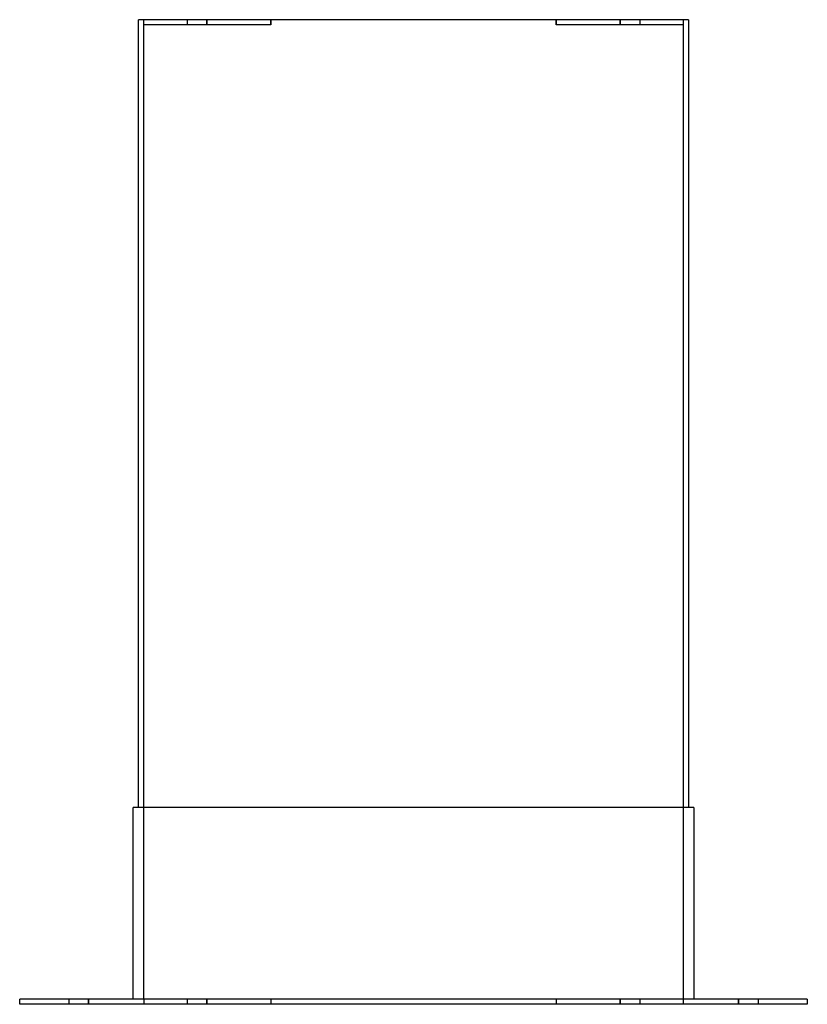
# Model space of a CAD drawing. Header units: millimetres. Extents: x -300 to 300, y 0 to 750.
import ezdxf

# ---------------------------------------------------------------- set-up
doc = ezdxf.new("R2010")
doc.units = ezdxf.units.MM
doc.layers.add('HIDDEN', color=7, linetype='Continuous')
doc.layers.add('THICK', color=7, linetype='Continuous')

msp = doc.modelspace()

# ---------------------------------------------------------------- linework, layer by layer
at = {"layer": 'HIDDEN'}
for p, q in [((-209.5, 750), (-209.5, 750)), ((-205.5, 750), (-205.5, 750)), ((-205.5, 746), (-205.5, 750)), ((-172.5, 750), (-172.5, 746)), ((-172.5, 750), (-172.5, 746)), ((-157.5, 746), (-157.5, 750)), ((-157.5, 750), (-157.5, 746)), ((-108.75, 750), (-108.75, 746)), ((-108.75, 746), (-108.75, 750)), ((108.75, 746), (108.75, 750)), ((108.75, 750), (108.75, 746)), ((157.5, 746), (157.5, 750)), ((157.5, 750), (157.5, 746)), ((172.5, 750), (172.5, 746)), ((172.5, 750), (172.5, 746)), ((205.5, 750), (205.5, 750)), ((205.5, 750), (205.5, 746)), ((209.5, 750), (209.5, 750)), ((-205.5, 4), (-205.5, 746)), ((-108.75, 746), (-205.5, 746)), ((-205.5, 746), (-205.5, 746)), ((-205.5, 746), (-205.5, 746)), ((205.5, 746), (108.75, 746)), ((205.5, 746), (205.5, 4)), ((205.5, 746), (205.5, 746)), ((205.5, 746), (205.5, 746)), ((-213.5, 150), (-213.5, 150)), ((-209.5, 150), (-209.5, 150)), ((209.5, 150), (209.5, 150)), ((213.5, 150), (213.5, 150)), ((-300, 4), (-300, 4)), ((-300, 0), (-300, 0)), ((-262.5, 4), (-262.5, 0)), ((-262.5, 4), (-262.5, 0)), ((-247.5, 0), (-247.5, 4)), ((-247.5, 4), (-247.5, 0)), ((-213.5, 4), (-213.5, 4)), ((-205.5, 4), (-205.5, 4)), ((-205.5, 4), (-205.5, 4)), ((-108.75, 4), (-205.5, 4)), ((-205.5, 4), (-205.5, 0)), ((-205.5, 0), (-205.5, 0)), ((-172.5, 4), (-172.5, 0)), ((-172.5, 4), (-172.5, 0)), ((-157.5, 0), (-157.5, 4)), ((-157.5, 4), (-157.5, 0)), ((-108.75, 4), (-108.75, 0)), ((-108.75, 4), (-108.75, 0)), ((205.5, 4), (108.75, 4)), ((108.75, 4), (108.75, 0)), ((108.75, 4), (108.75, 0)), ((157.5, 0), (157.5, 4)), ((157.5, 4), (157.5, 0)), ((172.5, 4), (172.5, 0)), ((172.5, 4), (172.5, 0)), ((205.5, 4), (205.5, 4)), ((205.5, 4), (205.5, 4)), ((205.5, 4), (205.5, 0)), ((205.5, 0), (205.5, 0)), ((213.5, 4), (213.5, 4)), ((247.5, 0), (247.5, 4)), ((247.5, 4), (247.5, 0)), ((262.5, 4), (262.5, 0)), ((262.5, 4), (262.5, 0)), ((300, 4), (300, 4)), ((300, 0), (300, 0))]:
    msp.add_line(p, q, dxfattribs=at)
at = {"layer": 'THICK'}
for p, q in [((209.5, 750), (-209.5, 750)), ((-209.5, 150), (-209.5, 750)), ((209.5, 750), (209.5, 150)), ((213.5, 150), (-213.5, 150)), ((-213.5, 4), (-213.5, 150)), ((213.5, 150), (213.5, 4)), ((-300, 0), (-300, 4)), ((300, 4), (-300, 4)), ((300, 0), (-300, 0)), ((300, 4), (300, 0))]:
    msp.add_line(p, q, dxfattribs=at)

doc.saveas('drawing.dxf')
